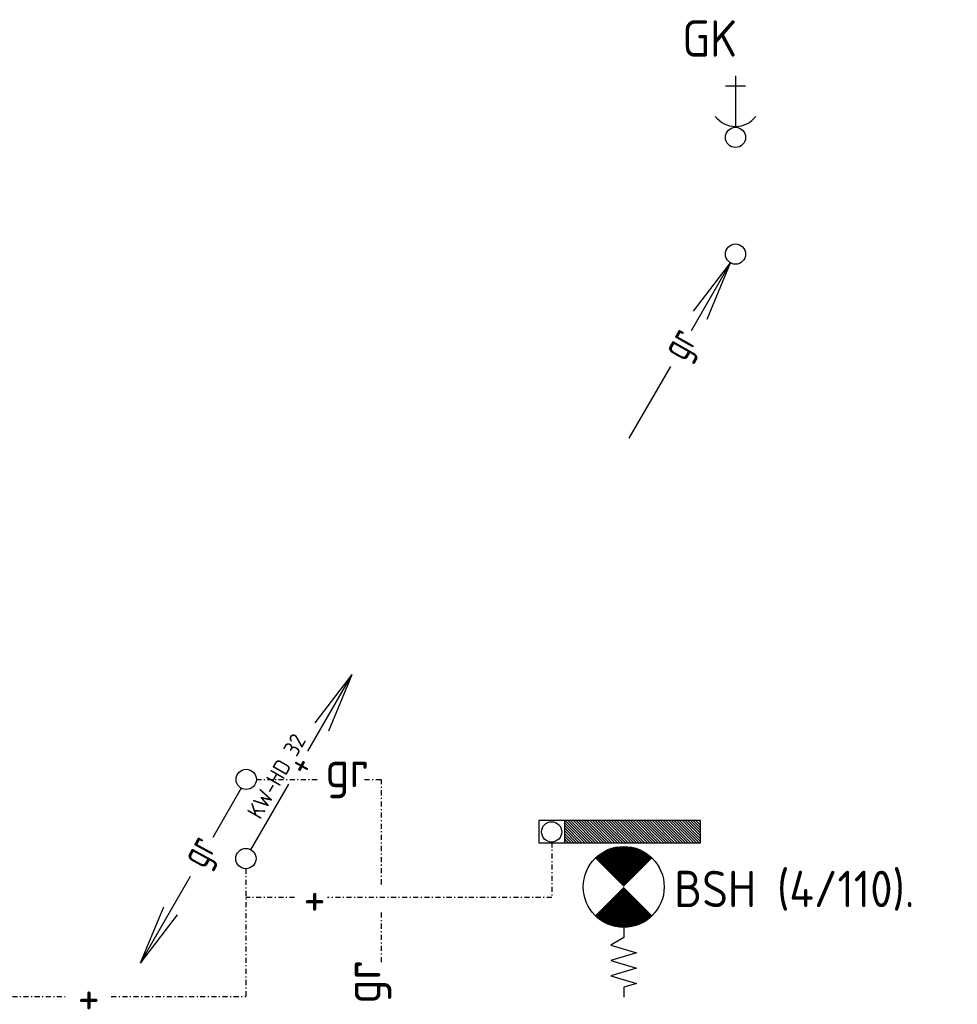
# Model space of a CAD drawing. Header units: millimetres. Extents: x -67014 to 38135, y 8979 to 53413.
# Tile 12 of 18: x -32247 to -27612, y 19609 to 24478. Entities that reach past the tile are written whole.
import ezdxf
from ezdxf.enums import TextEntityAlignment as Align

# ---------------------------------------------------------------- set-up
doc = ezdxf.new("R2010")
doc.units = ezdxf.units.MM
doc.header["$LTSCALE"] = 50
doc.linetypes.add('KOUDWATER', pattern=[8.4, 4.8, -1.2, 1.2, -1.2])
doc.linetypes.add('KOUDWATERTAP', pattern=[1.1, 0.5, -0.25, 0.1, -0.25])
for name, color, linetype in [('51', 6, 'Continuous'), ('51-LEIDING', 3, 'Continuous'), ('52', 3, 'Continuous'), ('52-KOUD', 3, 'KOUDWATER'), ('54', 3, 'Continuous'), ('Bestaande grijswater', 6, 'KOUDWATERTAP'), ('SYM-W', 7, 'Continuous'), ('VLOER-VERW-ARC', 1, 'Continuous'), ('WL5310--_KW', 2, 'KOUDWATER'), ('WL5310--Bestaande_KW', 180, 'KOUDWATERTAP')]:
    doc.layers.add(name, color=color, linetype=linetype)
doc.styles.add('ISO', font='ISO.SHX')

# ---------------------------------------------------------------- blocks, each defined once
blk = doc.blocks.new('123')
at = {"layer": '52', "color": 1, "linetype": 'Continuous'}
for p, q in [((-2.18, -3.777), (-0.25, -0.433)), ((-2.083, -2.822), (-0.25, -0.433)), ((-1.402, -3.215), (-0.25, -0.433)), ((-5.25, -9.093), (-3.205, -5.552))]:
    blk.add_line(p, q, dxfattribs=at)
blk.add_circle((0, 0), 0.5, dxfattribs=at)
at = {"layer": '52', "color": 7, "style": 'ISO', "width": 0.75}
blk.add_text('gr', height=1.5, rotation=60.3721, dxfattribs=at).set_placement((-2.505, -5.358))
blk = doc.blocks.new('D123')
at = {"layer": '52', "linetype": 'Continuous'}
blk.add_blockref('123', (0, 0), dxfattribs=at)
blk = doc.blocks.new('W3-44')
at = {"layer": '54', "color": 2, "const_width": 2}
for points in [[(1.293, 0.707, 0.414214), (1.293, -0.707, 1)], [(2.707, -0.707, 0.414214), (2.707, 0.707, 1)]]:
    blk.add_lwpolyline(points, format="xyb", dxfattribs=at)
at = {"layer": '54', "color": 7}
blk.add_lwpolyline([(4, 0), (4.5, 0), (4.878, -0.63), (5.256, 0.63), (5.634, -0.63), (6.011, 0.63), (6.389, -0.63), (6.767, 0.63), (6.956, 0), (7.456, 0)], dxfattribs=at)
at = {"layer": '54', "color": 2}
blk.add_circle((2, 0), 2, dxfattribs=at)
blk = doc.blocks.new('*X93')
at = {"color": 0}
for p, q in [((29158.4, 61985.8), (29262, 62089.3)), ((29158.4, 61999.2), (29248.5, 62089.3)), ((29158.4, 62012.7), (29235, 62089.3)), ((29158.4, 62026.2), (29221.6, 62089.3)), ((29158.4, 62039.6), (29208.1, 62089.3)), ((29158.4, 62053.1), (29194.6, 62089.3)), ((29158.4, 62066.6), (29181.1, 62089.3)), ((29158.4, 62080.1), (29167.7, 62089.3)), ((29158.4, 61972.3), (29268.4, 62082.3)), ((29158.4, 61958.8), (29268.4, 62068.8)), ((29158.4, 61945.4), (29268.4, 62055.4)), ((29158.4, 61931.9), (29268.4, 62041.9)), ((29158.4, 61918.4), (29268.4, 62028.4)), ((29158.4, 61904.9), (29268.4, 62014.9)), ((29158.4, 61891.5), (29268.4, 62001.5)), ((29158.4, 61878), (29268.4, 61988)), ((29158.4, 61864.5), (29268.4, 61974.5)), ((29158.4, 61851.1), (29268.4, 61961.1)), ((29158.4, 61837.6), (29268.4, 61947.6)), ((29158.4, 61824.1), (29268.4, 61934.1)), ((29158.4, 61810.7), (29268.4, 61920.7)), ((29158.4, 61797.2), (29268.4, 61907.2)), ((29158.4, 61783.7), (29268.4, 61893.7)), ((29158.4, 61770.2), (29268.4, 61880.2)), ((29158.4, 61756.8), (29268.4, 61866.8)), ((29158.4, 61743.3), (29268.4, 61853.3)), ((29158.4, 61729.8), (29268.4, 61839.8)), ((29158.4, 61716.4), (29268.4, 61826.4)), ((29158.4, 61702.9), (29268.4, 61812.9)), ((29158.4, 61689.4), (29268.4, 61799.4)), ((29158.4, 61675.9), (29268.4, 61785.9)), ((29158.4, 61662.5), (29268.4, 61772.5)), ((29158.4, 61649), (29268.4, 61759)), ((29158.4, 61635.5), (29268.4, 61745.5)), ((29158.4, 61622.1), (29268.4, 61732.1)), ((29158.4, 61608.6), (29268.4, 61718.6)), ((29158.4, 61595.1), (29268.4, 61705.1)), ((29158.4, 61581.7), (29268.4, 61691.7)), ((29158.4, 61568.2), (29268.4, 61678.2)), ((29158.4, 61554.7), (29268.4, 61664.7)), ((29158.4, 61541.2), (29268.4, 61651.2)), ((29158.4, 61527.8), (29268.4, 61637.8)), ((29158.4, 61514.3), (29268.4, 61624.3)), ((29158.4, 61500.8), (29268.4, 61610.8)), ((29158.4, 61487.4), (29268.4, 61597.4)), ((29158.4, 61473.9), (29268.4, 61583.9)), ((29158.4, 61460.4), (29268.4, 61570.4)), ((29158.4, 61447), (29268.4, 61557)), ((29158.4, 61433.5), (29268.4, 61543.5)), ((29158.4, 61420), (29268.4, 61530)), ((29168.3, 61416.4), (29268.4, 61516.5)), ((29181.7, 61416.4), (29268.4, 61503.1)), ((29195.2, 61416.4), (29268.4, 61489.6)), ((29208.7, 61416.4), (29268.4, 61476.1)), ((29222.2, 61416.4), (29268.4, 61462.7)), ((29235.6, 61416.4), (29268.4, 61449.2)), ((29249.1, 61416.4), (29268.4, 61435.7)), ((29262.6, 61416.4), (29268.4, 61422.2))]:
    blk.add_line(p, q, dxfattribs=at)

msp = doc.modelspace()

# ---------------------------------------------------------------- linework, layer by layer
at = {"layer": '51-LEIDING'}
for p, q in [((-29681.4, 20518.3), (-29681.4, 20408.3)), ((-28881.4, 20518.3), (-29681.4, 20518.3)), ((-29554.3, 20518.3), (-29554.3, 20408.3)), ((-28881.4, 20408.3), (-28881.4, 20518.3)), ((-29681.4, 20408.3), (-28881.4, 20408.3))]:
    msp.add_line(p, q, dxfattribs=at)
at = {"layer": '52', "color": 2}
for p, q in [((-28708.7, 24199.7), (-28708.7, 23949.7)), ((-28758.7, 24149.7), (-28658.7, 24149.7))]:
    msp.add_line(p, q, dxfattribs=at)
at = {"layer": '52', "color": 1, "linetype": 'Continuous'}
for p, q in [((-30822.6, 20860.2), (-30603.9, 21239.1)), ((-30787.2, 21000.2), (-30603.9, 21239.1)), ((-30719.1, 20960.9), (-30603.9, 21239.1)), ((-31103.9, 20373.1), (-30916.4, 20697.8)), ((-31152.2, 20678), (-31293, 20434)), ((-31404, 20241.7), (-31652.2, 19811.9)), ((-31536.9, 20090.1), (-31652.2, 19811.9)), ((-31468.9, 20050.8), (-31652.2, 19811.9))]:
    msp.add_line(p, q, dxfattribs=at)
for centre in [(-28708.7, 23895.6), (-31127.2, 20721.3), (-31128.9, 20329.8)]:
    msp.add_circle(centre, 50, dxfattribs=at)
at = {"layer": '52', "color": 2}
msp.add_arc((-28708.7, 24074.7), 125, 216.8699, 323.1301, dxfattribs=at)
at = {"layer": 'Bestaande grijswater', "linetype": 'KOUDWATERTAP'}
for p, q in [((-31077.2, 20721.3), (-30768.6, 20721.3)), ((-30542.3, 20721.3), (-30458.7, 20721.3)), ((-30458.7, 20202.2), (-30458.7, 20721.3)), ((-30458.7, 19818.1), (-30458.7, 20066.1))]:
    msp.add_line(p, q, dxfattribs=at)
at = {"layer": 'WL5310--_KW', "color": 1, "linetype": 'Continuous'}
msp.add_circle((-29617.5, 20461.7), 50, dxfattribs=at)
at = {"layer": 'WL5310--Bestaande_KW', "linetype": 'KOUDWATERTAP'}
for p, q in [((-29616.7, 20410.2), (-29616.7, 20136.6)), ((-31128.8, 20279.6), (-31128.8, 19647.4)), ((-30888.5, 20136.6), (-31128.8, 20136.6)), ((-29616.7, 20136.6), (-30725.8, 20136.6)), ((-39763.2, 19647.4), (-32021.9, 19647.4)), ((-31794.6, 19647.4), (-31128.8, 19647.4))]:
    msp.add_line(p, q, dxfattribs=at)

# ---------------------------------------------------------------- block references
at = {"layer": '51-LEIDING', "color": 1, "rotation": 270}
msp.add_blockref('*X93', (-90970.7, 49676.7), dxfattribs=at)
at = {"layer": '51-LEIDING', "xscale": 100, "yscale": 100, "zscale": 100, "rotation": 270}
msp.add_blockref('W3-44', (-29261.3, 20389.6), dxfattribs=at)
at = {"layer": 'VLOER-VERW-ARC', "xscale": 100, "yscale": 100, "zscale": 100}
msp.add_blockref('D123', (-28708.7, 23318.5), dxfattribs=at)

# ---------------------------------------------------------------- texts
at = {"layer": '51', "color": 1, "linetype": 'KOUDWATERTAP', "style": 'ISO'}
msp.add_text('GK', height=180, dxfattribs=at).set_placement((-28971.8, 24294.4))
at = {"layer": '52', "color": 7, "style": 'ISO', "width": 0.75}
for s, p in [('+', (-30818.5, 20729)), ('gr', (-31333.4, 20273.6))]:
    msp.add_text(s, height=150, rotation=61.3721, dxfattribs=at).set_placement(p)
at = {"layer": '52-KOUD', "color": 7, "style": 'ISO'}
msp.add_text('+', height=180, dxfattribs=at).set_placement((-30844.4, 20045.1))
msp.add_text('+', height=180, dxfattribs=at).set_placement((-31905.5, 19647.4), align=Align.MIDDLE)
at = {"layer": 'SYM-W', "color": 7, "style": 'ISO'}
msp.add_text('KW-HD 32', height=80, rotation=60, dxfattribs=at).set_placement((-31057.7, 20518.8))
at = {"layer": 'WL5310--_KW', "color": 7, "style": 'ISO'}
for s, p in [('gr', (-30735.8, 20682.7)), ('BSH (4/110).', (-29011.6, 20089.6))]:
    msp.add_text(s, height=180, dxfattribs=at).set_placement(p)
msp.add_text('gr', height=180, rotation=90, dxfattribs=at).set_placement((-30464.2, 19612.4))

doc.saveas('drawing.dxf')
